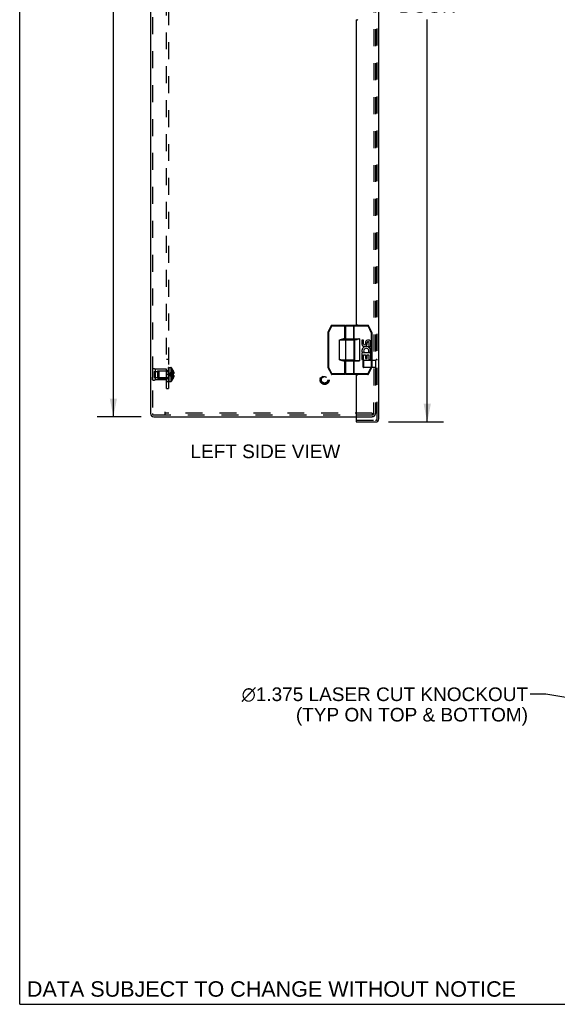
# Model space of a CAD drawing. Header units: inches. Extents: x 0 to 110, y 0 to 71.
# Tile 1 of 18: x 0 to 19, y 0 to 35. Entities that reach past the tile are written whole.
import ezdxf

# ---------------------------------------------------------------- set-up
doc = ezdxf.new("R2010")
doc.units = ezdxf.units.IN
doc.header["$LTSCALE"] = 6.032258
doc.header["$MEASUREMENT"] = 0
doc.linetypes.add('HIDDEN', pattern=[0.2, 0.1, -0.1])
doc.layers.get('0').update_dxf_attribs({"linetype": 'CONTINUOUS'})
for name, color, linetype in [('DEFAULT_2', 8, 'HIDDEN'), ('DIMENSIONS', 7, 'CONTINUOUS'), ('DOOR_ASSEMBLY', 7, 'CONTINUOUS'), ('SUBPANEL', 7, 'CONTINUOUS')]:
    doc.layers.add(name, color=color, linetype=linetype)
doc.styles.get("Standard").update_dxf_attribs({"font": 'arial.ttf'})
doc.dimstyles.new('DIMSTYLE_1', dxfattribs={"dimtxt": 0.483871, "dimasz": 0.645161, "dimexe": 0.09, "dimexo": 0.07, "dimgap": 0.0375, "dimtad": 0, "dimtih": 1, "dimtoh": 1, "dimzin": 4, "dimdsep": 46, "dimtxsty": 'Standard', "dimblk": '_FILLED', "dimblk1": '_FILLED', "dimblk2": '_FILLED', "dimcen": 0.09, "dimadec": 3, "dimazin": 1, "dimtfac": 1, "dimtdec": 3, "dimtofl": 0, "dimtmove": 0, "dimatfit": 3, "dimldrblk": '_FILLED', "dimfxl": 0, "dimtolj": 1, "dimtzin": 4, "dimarcsym": 0})
doc.dimstyles.get("Standard").update_dxf_attribs({"dimtxt": 0.548387, "dimasz": 0.645161, "dimexe": 0.09, "dimexo": 0.07, "dimgap": 0.09, "dimtad": 0, "dimtih": 1, "dimtoh": 1, "dimdec": 3, "dimzin": 4, "dimdsep": 46, "dimtxsty": 'Standard', "dimblk": '_FILLED', "dimblk1": '_FILLED', "dimblk2": '_FILLED', "dimcen": 0.09, "dimadec": 3, "dimazin": 1, "dimtp": 0.001, "dimtm": 0.001, "dimtfac": 1, "dimtdec": 3, "dimtofl": 0, "dimtmove": 0, "dimatfit": 3, "dimldrblk": '_FILLED', "dimfxl": 0, "dimtolj": 1, "dimtzin": 4, "dimarcsym": 0})

# ---------------------------------------------------------------- blocks, each defined once
blk = doc.blocks.new('_FILLED')
at = {"color": 0, "linetype": 'ByBlock'}
blk.add_solid([(0, 0), (-1, 0.2), (-1, -0.2)], dxfattribs=at)
blk = doc.blocks.new('*D8')
at = {"layer": 'DIMENSIONS', "color": 2, "linetype": 'Continuous'}
for p, q in [((13.12, 51.086), (15.085, 51.086)), ((14.504, 51.086), (14.504, 36.717)), ((14.504, 20.711), (14.504, 35.024)), ((13.12, 20.711), (15.085, 20.711))]:
    blk.add_line(p, q, dxfattribs=at)
at = {"layer": 'DIMENSIONS', "color": 2, "linetype": 'Continuous', "xscale": 0.6451612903, "yscale": 0.6451612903, "zscale": 0.6451612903}
for p, rotation in [((14.504, 51.086), 90), ((14.504, 20.711), 270)]:
    blk.add_blockref('_FILLED', p, dxfattribs=dict(at, rotation=rotation))
at = {"layer": 'DIMENSIONS', "color": 2, "linetype": 'Continuous', "insert": (14.504, 36.476), "char_height": 0.4839, "width": 2.02542, "attachment_point": 2, "line_spacing_factor": 0.9}
blk.add_mtext('30.38\\PDOOR', dxfattribs=at)
blk = doc.blocks.new('*D14')
at = {"layer": 'DIMENSIONS', "color": 2, "linetype": 'Continuous'}
for p, q in [((4.321, 50.898), (2.754, 50.898)), ((3.335, 50.898), (3.335, 36.382)), ((3.335, 20.898), (3.335, 35.415)), ((4.321, 20.898), (2.754, 20.898))]:
    blk.add_line(p, q, dxfattribs=at)
at = {"layer": 'DIMENSIONS', "color": 2, "linetype": 'Continuous', "xscale": 0.6451612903, "yscale": 0.6451612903, "zscale": 0.6451612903}
for p, rotation in [((3.335, 50.898), 90), ((3.335, 20.898), 270)]:
    blk.add_blockref('_FILLED', p, dxfattribs=dict(at, rotation=rotation))
at = {"layer": 'DIMENSIONS', "color": 2, "linetype": 'Continuous', "insert": (3.335, 36.14), "char_height": 0.4839, "width": 1.69085, "attachment_point": 2, "line_spacing_factor": 0.9}
blk.add_mtext('30.00', dxfattribs=at)

msp = doc.modelspace()

# ---------------------------------------------------------------- linework, layer by layer
at = {"color": 7, "linetype": 'Continuous'}
for q in [(0, 70.968), (109.677, 0)]:
    msp.add_line((0, 0), q, dxfattribs=at)
at = {"color": 3, "linetype": 'Continuous'}
for p, q in [((4.661, 50.786), (4.661, 21.01)), ((4.773, 20.898), (11.97, 20.898))]:
    msp.add_line(p, q, dxfattribs=at)
msp.add_arc((4.773, 21.01), 0.112, 180, 270, dxfattribs=at)
at = {"layer": 'DEFAULT_2', "color": 8, "linetype": 'HIDDEN'}
for p, q in [((4.721, 50.786), (4.721, 21.01)), ((12.601, 50.358), (12.601, 21.438)), ((12.661, 50.358), (12.661, 21.438)), ((4.721, 22.586), (4.721, 22.21)), ((4.721, 22.586), (4.721, 22.498)), ((4.784, 22.5), (4.909, 22.5)), ((4.784, 22.5), (4.784, 22.297)), ((5.221, 22.586), (4.821, 22.586)), ((4.821, 22.586), (4.821, 22.21)), ((4.909, 22.523), (5.221, 22.523)), ((4.909, 22.523), (4.909, 22.273)), ((4.941, 22.512), (4.951, 22.522)), ((4.941, 22.512), (4.941, 22.284)), ((5.279, 22.522), (4.951, 22.522)), ((4.951, 22.522), (4.951, 22.274)), ((5.221, 22.21), (5.221, 22.586)), ((5.279, 22.522), (5.279, 22.274)), ((5.311, 22.641), (5.296, 22.641)), ((5.311, 22.641), (5.296, 22.641)), ((5.296, 22.152), (5.296, 22.641)), ((5.311, 22.636), (5.296, 22.636)), ((5.311, 22.634), (5.296, 22.634)), ((5.311, 22.625), (5.296, 22.625)), ((5.296, 22.607), (5.311, 22.607)), ((5.311, 22.606), (5.296, 22.606)), ((5.311, 22.605), (5.296, 22.605)), ((5.311, 22.603), (5.296, 22.603)), ((5.296, 22.599), (5.311, 22.599)), ((5.296, 22.597), (5.311, 22.597)), ((5.311, 22.59), (5.296, 22.59)), ((5.296, 22.586), (5.311, 22.586)), ((5.296, 22.581), (5.311, 22.581)), ((5.296, 22.578), (5.311, 22.578)), ((5.311, 22.577), (5.296, 22.577)), ((5.296, 22.577), (5.311, 22.577)), ((5.296, 22.552), (5.311, 22.552)), ((5.296, 22.54), (5.311, 22.54)), ((5.311, 22.537), (5.296, 22.537)), ((5.311, 22.536), (5.296, 22.536)), ((5.311, 22.532), (5.296, 22.532)), ((5.296, 22.526), (5.311, 22.526)), ((5.296, 22.523), (5.311, 22.523)), ((5.296, 22.522), (5.311, 22.522)), ((5.311, 22.51), (5.296, 22.51)), ((5.311, 22.498), (5.296, 22.498)), ((5.296, 22.481), (5.311, 22.481)), ((5.296, 22.47), (5.311, 22.47)), ((5.296, 22.451), (5.311, 22.451)), ((5.311, 22.445), (5.296, 22.445)), ((5.296, 22.444), (5.311, 22.444)), ((5.311, 22.437), (5.296, 22.437)), ((5.311, 22.412), (5.296, 22.412)), ((5.311, 22.641), (5.311, 22.152)), ((5.316, 22.644), (5.377, 22.644)), ((5.316, 22.152), (5.316, 22.644)), ((5.377, 22.644), (5.377, 22.152)), ((5.404, 22.632), (5.404, 22.165)), ((5.462, 22.538), (5.462, 22.539)), ((5.462, 22.539), (5.462, 22.539)), ((5.462, 22.538), (5.462, 22.416)), ((5.462, 22.503), (5.475, 22.503)), ((5.462, 22.448), (5.484, 22.448)), ((5.462, 22.416), (5.462, 22.416)), ((5.462, 22.416), (5.475, 22.416)), ((4.721, 22.21), (4.721, 22.298)), ((4.784, 22.297), (4.909, 22.297)), ((5.221, 22.21), (4.821, 22.21)), ((4.909, 22.273), (5.221, 22.273)), ((4.941, 22.284), (4.951, 22.274)), ((5.279, 22.274), (4.951, 22.274)), ((5.311, 22.401), (5.296, 22.401)), ((5.296, 22.396), (5.311, 22.396)), ((5.296, 22.387), (5.311, 22.387)), ((5.296, 22.368), (5.311, 22.368)), ((5.296, 22.357), (5.311, 22.357)), ((5.311, 22.346), (5.296, 22.346)), ((5.311, 22.334), (5.296, 22.334)), ((5.296, 22.312), (5.311, 22.312)), ((5.311, 22.311), (5.296, 22.311)), ((5.296, 22.311), (5.311, 22.311)), ((5.296, 22.307), (5.311, 22.307)), ((5.311, 22.304), (5.296, 22.304)), ((5.311, 22.304), (5.296, 22.304)), ((5.296, 22.289), (5.311, 22.289)), ((5.296, 22.277), (5.311, 22.277)), ((5.311, 22.257), (5.296, 22.257)), ((5.296, 22.244), (5.311, 22.244)), ((5.311, 22.243), (5.296, 22.243)), ((5.296, 22.242), (5.311, 22.242)), ((5.296, 22.242), (5.311, 22.242)), ((5.296, 22.23), (5.311, 22.23)), ((5.311, 22.225), (5.296, 22.225)), ((5.311, 22.224), (5.296, 22.224)), ((5.311, 22.222), (5.296, 22.222)), ((5.296, 22.218), (5.311, 22.218)), ((5.296, 22.204), (5.311, 22.204)), ((5.296, 22.204), (5.311, 22.204)), ((5.296, 22.2), (5.311, 22.2)), ((5.296, 22.199), (5.311, 22.199)), ((5.296, 22.191), (5.311, 22.191)), ((5.311, 22.191), (5.296, 22.191)), ((5.311, 22.179), (5.296, 22.179)), ((5.311, 22.173), (5.296, 22.173)), ((5.311, 22.169), (5.296, 22.169)), ((5.311, 22.168), (5.296, 22.168)), ((5.311, 22.162), (5.296, 22.162)), ((5.311, 22.153), (5.296, 22.153)), ((5.311, 22.152), (5.296, 22.152)), ((5.326, 22.402), (5.301, 22.398)), ((5.326, 22.402), (5.301, 22.398)), ((5.316, 22.152), (5.377, 22.152)), ((5.433, 22.383), (5.405, 22.386)), ((5.462, 22.38), (5.433, 22.383)), ((5.462, 22.38), (5.462, 22.383)), ((5.475, 22.38), (5.462, 22.38)), ((5.462, 22.38), (5.462, 22.38)), ((5.462, 22.38), (5.462, 22.259)), ((5.462, 22.349), (5.484, 22.349)), ((5.462, 22.294), (5.475, 22.294)), ((5.462, 22.259), (5.462, 22.258)), ((5.462, 22.258), (5.462, 22.258)), ((12.601, 21.01), (12.601, 21.398)), ((12.661, 21.398), (12.661, 21.01)), ((5.161, 21.07), (5.161, 20.958)), ((12.542, 21.018), (5.161, 21.018)), ((12.542, 21.018), (12.542, 20.958)), ((4.773, 20.958), (12.542, 20.958)), ((11.97, 20.898), (12.549, 20.898)), ((12.542, 20.958), (12.549, 20.958))]:
    msp.add_line(p, q, dxfattribs=at)
for points in [[(5.462, 22.539), (5.433, 22.519), (5.405, 22.498), (5.378, 22.475), (5.351, 22.451), (5.326, 22.426), (5.301, 22.398)], [(5.462, 22.503), (5.433, 22.488), (5.405, 22.473), (5.378, 22.456), (5.351, 22.438), (5.326, 22.419), (5.301, 22.398)], [(5.462, 22.448), (5.433, 22.441), (5.405, 22.434), (5.378, 22.426), (5.351, 22.417), (5.326, 22.408), (5.301, 22.398)], [(5.462, 22.416), (5.433, 22.414), (5.405, 22.411), (5.378, 22.408), (5.351, 22.405), (5.326, 22.402)], [(5.462, 22.416), (5.433, 22.414), (5.405, 22.411), (5.378, 22.408), (5.351, 22.405)], [(5.462, 22.416), (5.462, 22.413), (5.462, 22.41), (5.462, 22.407), (5.462, 22.404), (5.462, 22.401), (5.462, 22.398)], [(5.462, 22.404), (5.462, 22.407), (5.462, 22.41)], [(5.475, 22.503), (5.477, 22.496), (5.478, 22.489), (5.48, 22.482), (5.481, 22.475), (5.482, 22.468), (5.483, 22.462), (5.484, 22.455), (5.484, 22.448)], [(5.484, 22.448), (5.484, 22.445), (5.483, 22.442), (5.483, 22.439), (5.482, 22.436), (5.481, 22.433), (5.48, 22.43), (5.479, 22.427), (5.478, 22.423), (5.477, 22.42), (5.475, 22.416)], [(5.378, 22.389), (5.351, 22.392), (5.326, 22.395), (5.301, 22.398)], [(5.462, 22.349), (5.433, 22.356), (5.405, 22.363), (5.378, 22.371), (5.351, 22.38), (5.326, 22.389), (5.301, 22.398)], [(5.462, 22.294), (5.433, 22.309), (5.405, 22.324), (5.378, 22.341), (5.351, 22.359), (5.326, 22.378), (5.301, 22.398)], [(5.462, 22.258), (5.433, 22.278), (5.405, 22.299), (5.378, 22.322), (5.351, 22.346), (5.326, 22.371), (5.301, 22.398)], [(5.405, 22.386), (5.378, 22.389), (5.351, 22.392), (5.326, 22.395)], [(5.462, 22.398), (5.462, 22.395), (5.462, 22.392), (5.462, 22.389), (5.462, 22.386), (5.462, 22.383), (5.462, 22.38)], [(5.462, 22.386), (5.462, 22.389), (5.462, 22.392)], [(5.475, 22.38), (5.477, 22.377), (5.478, 22.373), (5.479, 22.37), (5.48, 22.367), (5.481, 22.364), (5.482, 22.361), (5.483, 22.358), (5.483, 22.355), (5.484, 22.352), (5.484, 22.349)], [(5.484, 22.349), (5.484, 22.342), (5.483, 22.335), (5.482, 22.328), (5.481, 22.322), (5.48, 22.315), (5.478, 22.308), (5.477, 22.301), (5.475, 22.294)]]:
    msp.add_lwpolyline(points, dxfattribs=at)
for radius in [0.164, 0.142, 0.124, 0.114]:
    msp.add_circle((10.851, 22.208), radius, dxfattribs=at)
for centre, radius, start, end in [((4.771, 22.5), 0.1, 60.0508, 119.9492), ((5.279, 22.56), 0.0372, 270, 297.5399), ((5.279, 22.56), 0.0372, 329.9503, 360), ((5.377, 22.609), 0.035, 40.9334, 90), ((5.134, 22.398), 0.357, 23.1903, 40.9334), ((5.134, 22.398), 0.357, 17.0407, 23.0017), ((4.771, 22.297), 0.1, 240.0508, 299.9492), ((5.279, 22.237), 0.0372, 62.4601, 90), ((5.279, 22.237), 0.0372, 0, 30.0497), ((5.377, 22.187), 0.035, 270, 319.0666), ((5.134, 22.398), 0.357, 319.0666, 336.8097), ((5.134, 22.398), 0.357, 336.9983, 342.9593), ((4.773, 21.01), 0.052, 180, 270), ((12.549, 21.01), 0.112, 270, 360), ((12.549, 21.01), 0.052, 270, 360)]:
    msp.add_arc(centre, radius, start, end, dxfattribs=at)
at = {"layer": 'DOOR_ASSEMBLY', "color": 8, "linetype": 'HIDDEN'}
for p, q in [((12.72, 20.823), (12.72, 50.974)), ((12.22, 22.657), (12.22, 22.885)), ((12.677, 22.895), (12.23, 22.895)), ((12.23, 22.895), (12.23, 22.647)), ((12.677, 22.629), (12.677, 22.913)), ((12.677, 22.647), (12.23, 22.647)), ((11.985, 20.771), (12.668, 20.771))]:
    msp.add_line(p, q, dxfattribs=at)
at = {"layer": 'DOOR_ASSEMBLY', "color": 3, "linetype": 'Continuous'}
for p, q in [((12.78, 20.823), (12.78, 50.974)), ((11.97, 34.993), (11.97, 24.178)), ((11.985, 35.008), (12.016, 35.008)), ((11.985, 24.163), (12.016, 24.163)), ((11.97, 22.368), (11.97, 20.786)), ((11.985, 22.383), (12.016, 22.383)), ((11.97, 20.711), (12.668, 20.711))]:
    msp.add_line(p, q, dxfattribs=at)
at = {"layer": 'DOOR_ASSEMBLY', "color": 7, "linetype": 'Continuous'}
for p, q in [((10.967, 23.894), (10.987, 23.894)), ((10.967, 23.894), (10.967, 22.653)), ((11.087, 24.137), (10.969, 23.903)), ((10.987, 23.894), (10.969, 23.903)), ((11.104, 24.128), (10.987, 23.894)), ((10.987, 23.894), (10.987, 22.653)), ((11.087, 24.137), (11.104, 24.128)), ((11.104, 24.148), (11.568, 24.148)), ((11.104, 24.128), (11.104, 24.148)), ((11.104, 24.128), (11.588, 24.128)), ((11.568, 23.643), (11.568, 24.148)), ((11.588, 23.663), (11.588, 24.128)), ((11.603, 24.128), (12.397, 24.128)), ((11.603, 23.668), (11.603, 24.128)), ((11.623, 24.148), (12.397, 24.148)), ((11.888, 23.668), (11.888, 24.128)), ((11.904, 23.648), (11.904, 24.148)), ((12.397, 24.148), (12.397, 24.128)), ((12.397, 24.128), (12.415, 24.137)), ((12.514, 23.894), (12.397, 24.128)), ((12.532, 23.903), (12.415, 24.137)), ((12.532, 23.903), (12.514, 23.894)), ((12.514, 23.894), (12.534, 23.894)), ((12.514, 23.894), (12.514, 22.653)), ((12.534, 23.894), (12.534, 22.653)), ((11.908, 23.623), (11.378, 23.623)), ((11.378, 22.923), (11.378, 23.623)), ((11.588, 23.663), (11.519, 23.663)), ((11.519, 23.643), (11.519, 23.663)), ((11.888, 23.643), (11.519, 23.643)), ((11.603, 23.668), (12.095, 23.668)), ((11.606, 22.923), (11.606, 23.623)), ((11.623, 23.648), (12.012, 23.648)), ((11.673, 23.643), (11.673, 23.648)), ((11.829, 23.643), (11.829, 23.648)), ((11.908, 22.923), (11.908, 23.623)), ((11.915, 23.648), (11.915, 22.898)), ((12.095, 23.668), (12.095, 22.878)), ((12.24, 23.624), (12.177, 23.624)), ((12.177, 23.624), (12.177, 23.488)), ((12.24, 23.488), (12.24, 23.624)), ((12.305, 23.55), (12.305, 23.481)), ((12.366, 23.488), (12.366, 23.53)), ((12.429, 23.53), (12.429, 23.394)), ((12.491, 23.394), (12.491, 23.53)), ((12.195, 23.163), (12.177, 23.163)), ((12.177, 23.163), (12.177, 22.933)), ((12.23, 23.163), (12.257, 23.182)), ((12.491, 23.163), (12.23, 23.163)), ((12.421, 23.199), (12.478, 23.174)), ((12.429, 23.394), (12.491, 23.394)), ((12.491, 22.933), (12.491, 23.163)), ((11.378, 22.923), (11.908, 22.923)), ((11.397, 22.92), (11.378, 22.923)), ((11.519, 22.903), (11.888, 22.903)), ((11.519, 22.883), (11.519, 22.903)), ((11.519, 22.883), (11.588, 22.883)), ((11.568, 22.398), (11.568, 22.903)), ((11.588, 22.418), (11.588, 22.883)), ((11.603, 22.878), (12.095, 22.878)), ((11.603, 22.418), (11.603, 22.878)), ((11.623, 22.898), (12.012, 22.898)), ((11.673, 22.898), (11.673, 22.903)), ((11.829, 22.898), (11.829, 22.903)), ((11.888, 22.418), (11.888, 22.878)), ((11.904, 22.398), (11.904, 22.898)), ((12.177, 22.933), (12.24, 22.933)), ((12.24, 23.1), (12.305, 23.1)), ((12.24, 22.933), (12.24, 23.1)), ((12.305, 23.1), (12.305, 22.964)), ((12.305, 22.964), (12.366, 22.964)), ((12.366, 23.1), (12.429, 23.1)), ((12.366, 22.964), (12.366, 23.1)), ((12.429, 23.1), (12.429, 22.933)), ((12.429, 22.933), (12.491, 22.933)), ((10.987, 22.653), (10.967, 22.653)), ((10.969, 22.644), (10.987, 22.653)), ((10.969, 22.644), (11.091, 22.409)), ((10.987, 22.653), (11.109, 22.418)), ((11.109, 22.418), (11.091, 22.409)), ((11.588, 22.418), (11.109, 22.418)), ((11.109, 22.398), (11.109, 22.418)), ((12.392, 22.418), (11.603, 22.418)), ((12.392, 22.418), (12.514, 22.653)), ((12.41, 22.409), (12.392, 22.418)), ((12.392, 22.418), (12.392, 22.398)), ((12.41, 22.409), (12.532, 22.644)), ((12.534, 22.653), (12.514, 22.653)), ((12.514, 22.653), (12.532, 22.644)), ((11.568, 22.398), (11.109, 22.398)), ((12.392, 22.398), (11.623, 22.398)), ((11.97, 20.771), (11.985, 20.771)), ((11.97, 20.771), (11.97, 20.711))]:
    msp.add_line(p, q, dxfattribs=at)
for points in [[(11.873, 24.148), (11.875, 24.148), (11.878, 24.147), (11.88, 24.146), (11.882, 24.145), (11.884, 24.143), (11.885, 24.14), (11.887, 24.138), (11.888, 24.135), (11.888, 24.132), (11.888, 24.128)], [(11.378, 23.623), (11.384, 23.626), (11.39, 23.629), (11.396, 23.631), (11.402, 23.634), (11.408, 23.636), (11.414, 23.638), (11.421, 23.641), (11.428, 23.643)], [(11.378, 23.623), (11.398, 23.627), (11.404, 23.628), (11.411, 23.63), (11.417, 23.631), (11.424, 23.632), (11.431, 23.633)], [(11.428, 23.643), (11.437, 23.647), (11.446, 23.65), (11.454, 23.652), (11.463, 23.655), (11.471, 23.657), (11.479, 23.659), (11.486, 23.66), (11.493, 23.661), (11.5, 23.662), (11.507, 23.663), (11.513, 23.663), (11.519, 23.663)], [(11.431, 23.633), (11.441, 23.635), (11.45, 23.637), (11.459, 23.638), (11.467, 23.639), (11.475, 23.64), (11.482, 23.641), (11.489, 23.642), (11.496, 23.642), (11.502, 23.643), (11.508, 23.643), (11.514, 23.643), (11.519, 23.643)], [(11.606, 23.623), (11.607, 23.627), (11.607, 23.63), (11.608, 23.633), (11.61, 23.635), (11.612, 23.638), (11.614, 23.64), (11.616, 23.641), (11.619, 23.642), (11.622, 23.643), (11.625, 23.643)], [(11.888, 23.668), (11.888, 23.665), (11.888, 23.662), (11.887, 23.659), (11.885, 23.657), (11.884, 23.654), (11.882, 23.652), (11.88, 23.651), (11.878, 23.649), (11.875, 23.649), (11.873, 23.648)], [(12.095, 23.668), (12.084, 23.665), (12.075, 23.662), (12.065, 23.659), (12.057, 23.656), (12.048, 23.654), (12.04, 23.652), (12.033, 23.651), (12.025, 23.649), (12.019, 23.649), (12.012, 23.648)], [(11.428, 22.903), (11.42, 22.906), (11.412, 22.91), (11.404, 22.913), (11.395, 22.916), (11.387, 22.92), (11.378, 22.923)], [(11.431, 22.913), (11.423, 22.915), (11.414, 22.917), (11.406, 22.918), (11.397, 22.92)], [(11.519, 22.883), (11.513, 22.884), (11.506, 22.884), (11.499, 22.885), (11.492, 22.886), (11.484, 22.887), (11.477, 22.889), (11.469, 22.89), (11.461, 22.893), (11.453, 22.895), (11.445, 22.897), (11.436, 22.9), (11.428, 22.903)], [(11.519, 22.903), (11.514, 22.904), (11.508, 22.904), (11.501, 22.904), (11.495, 22.905), (11.488, 22.905), (11.48, 22.906), (11.473, 22.907), (11.465, 22.908), (11.457, 22.909), (11.449, 22.91), (11.44, 22.912), (11.431, 22.913)], [(11.606, 22.923), (11.607, 22.92), (11.607, 22.917), (11.608, 22.914), (11.61, 22.912), (11.612, 22.909), (11.614, 22.907), (11.616, 22.906), (11.619, 22.904), (11.622, 22.904), (11.625, 22.903)], [(11.873, 22.898), (11.875, 22.898), (11.878, 22.897), (11.88, 22.896), (11.882, 22.895), (11.884, 22.893), (11.885, 22.89), (11.887, 22.888), (11.888, 22.885), (11.888, 22.882), (11.888, 22.878)], [(12.012, 22.898), (12.019, 22.898), (12.025, 22.897), (12.033, 22.896), (12.04, 22.895), (12.048, 22.893), (12.057, 22.891), (12.066, 22.888), (12.075, 22.885), (12.085, 22.882), (12.095, 22.878)], [(11.888, 22.418), (11.888, 22.415), (11.888, 22.412), (11.887, 22.409), (11.885, 22.407), (11.884, 22.404), (11.882, 22.402), (11.88, 22.401), (11.878, 22.399), (11.875, 22.399), (11.873, 22.398)]]:
    msp.add_lwpolyline(points, dxfattribs=at)
at = {"layer": 'DOOR_ASSEMBLY', "color": 3, "linetype": 'Continuous'}
for centre, radius, start, end in [((12.016, 35.023), 0.015, 270, 360), ((11.985, 34.993), 0.015, 90, 180), ((11.985, 24.178), 0.015, 180, 270), ((12.016, 24.148), 0.015, 0, 90), ((11.985, 22.368), 0.015, 90, 180), ((12.016, 22.398), 0.015, 270, 360), ((11.985, 20.786), 0.015, 180, 270), ((12.668, 20.823), 0.112, 270, 360)]:
    msp.add_arc(centre, radius, start, end, dxfattribs=at)
at = {"layer": 'DOOR_ASSEMBLY', "color": 7, "linetype": 'Continuous'}
for centre, radius, start, end in [((10.987, 23.894), 0.02, 153.4349, 180), ((11.104, 24.128), 0.02, 90, 153.4349), ((11.568, 24.128), 0.02, 0, 90), ((11.623, 24.128), 0.02, 90, 180), ((12.397, 24.128), 0.02, 26.5651, 90), ((12.514, 23.894), 0.02, 0, 26.5651), ((11.608, 23.663), 0.02, 180, 270), ((11.623, 23.668), 0.02, 180, 270), ((11.888, 23.623), 0.02, 0, 90), ((12.271, 23.488), 0.0943, 180, 360), ((12.271, 23.488), 0.0314, 180, 261.2295), ((12.271, 23.493), 0.0362, 263.4285, 341.7628), ((12.397, 23.53), 0.0943, 359.9911, 167.4338), ((12.397, 23.53), 0.0314, 0, 180.0485), ((12.331, 23.236), 0.154, 161.4199, 206.1963), ((12.334, 23.236), 0.157, 336.5966, 161.8791), ((12.334, 23.236), 0.157, 205.737, 207.8532), ((12.334, 23.236), 0.0943, 336.5966, 215.1122), ((11.608, 22.883), 0.02, 90, 180), ((11.623, 22.878), 0.02, 90, 180), ((11.888, 22.923), 0.02, 270, 360), ((10.987, 22.653), 0.02, 180, 207.4744), ((11.568, 22.418), 0.02, 270, 360), ((11.623, 22.418), 0.02, 180, 270), ((12.514, 22.653), 0.02, 332.5256, 360), ((11.109, 22.418), 0.02, 207.4744, 270), ((12.392, 22.418), 0.02, 270, 332.5256)]:
    msp.add_arc(centre, radius, start, end, dxfattribs=at)
at = {"layer": 'DOOR_ASSEMBLY', "color": 8, "linetype": 'HIDDEN'}
for centre, radius, start, end in [((12.23, 22.885), 0.01, 90, 180), ((12.699, 22.913), 0.0215, 360, 180), ((12.23, 22.657), 0.01, 180, 270), ((12.699, 22.629), 0.0215, 180, 0), ((12.668, 20.823), 0.052, 270, 360)]:
    msp.add_arc(centre, radius, start, end, dxfattribs=at)
at = {"layer": 'SUBPANEL', "color": 8, "linetype": 'HIDDEN'}
for p, q in [((5.221, 21.898), (5.221, 49.898)), ((5.296, 49.898), (5.296, 21.898)), ((5.221, 22.94), (5.296, 22.94)), ((5.221, 22.539), (5.296, 22.539)), ((5.296, 22.51), (5.221, 22.51)), ((5.221, 22.507), (5.296, 22.507)), ((5.296, 22.487), (5.221, 22.487)), ((5.296, 22.398), (5.221, 22.398)), ((5.221, 22.289), (5.296, 22.289)), ((5.221, 22.258), (5.296, 22.258)), ((5.221, 22.148), (5.296, 22.148)), ((5.221, 21.898), (5.296, 21.898))]:
    msp.add_line(p, q, dxfattribs=at)

# ---------------------------------------------------------------- texts
at = {"layer": 'DIMENSIONS', "color": 2, "linetype": 'Continuous', "line_spacing_factor": 0.9}
for s, insert, char_height, width, attachment_point in [('LEFT SIDE VIEW', (8.743, 19.907), 0.48387, 5.32078, 2), (' \\fgdt;{\\fgdt;n}\\fArial;1.375 LASER CUT KNOCKOUT\\P (TYP ON TOP & BOTTOM)', (18.091, 11.268), 0.48387, 10.50785, 3), ('DATA SUBJECT TO CHANGE WITHOUT NOTICE', (8.96, 0.819), 0.54839, 17.37307, 2)]:
    msp.add_mtext(s, dxfattribs=dict(at, insert=insert, char_height=char_height, width=width, attachment_point=attachment_point))

# ---------------------------------------------------------------- dimensions: what is measured, and where the dimension line sits
at = {"layer": 'DIMENSIONS', "color": 2, "linetype": 'Continuous'}
dim = msp.add_linear_dim(base=(3.335, 20.898), p1=(4.391, 50.898), p2=(4.391, 20.898), angle=270, dimstyle='DIMSTYLE_1', dxfattribs=at)
dim.commit()
dim.dimension.update_dxf_attribs({"geometry": '*D14', "text_midpoint": (3.334, 35.896), "dimtype": 160})
dim = msp.add_linear_dim(base=(14.504289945, 20.710943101), p1=(13.049689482, 51.085943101), p2=(13.049689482, 20.710943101), angle=270, text='<>\\PDOOR', dimstyle='DIMSTYLE_1', dxfattribs=at)
dim.commit()
dim.dimension.update_dxf_attribs({"geometry": '*D8', "text_midpoint": (14.504289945, 35.870688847), "dimtype": 160})

# ---------------------------------------------------------------- leaders
at = {"layer": 'DIMENSIONS', "color": 2, "linetype": 'Continuous', "annotation_type": 0, "has_hookline": 1, "hookline_direction": 1, "text_width": 10.242}
msp.add_leader([(34.405, 8.392), (18.729, 11.026), (18.172, 11.026)], dimstyle='Standard', override={"dimtad": 0}, dxfattribs=at)

doc.saveas('drawing.dxf')
